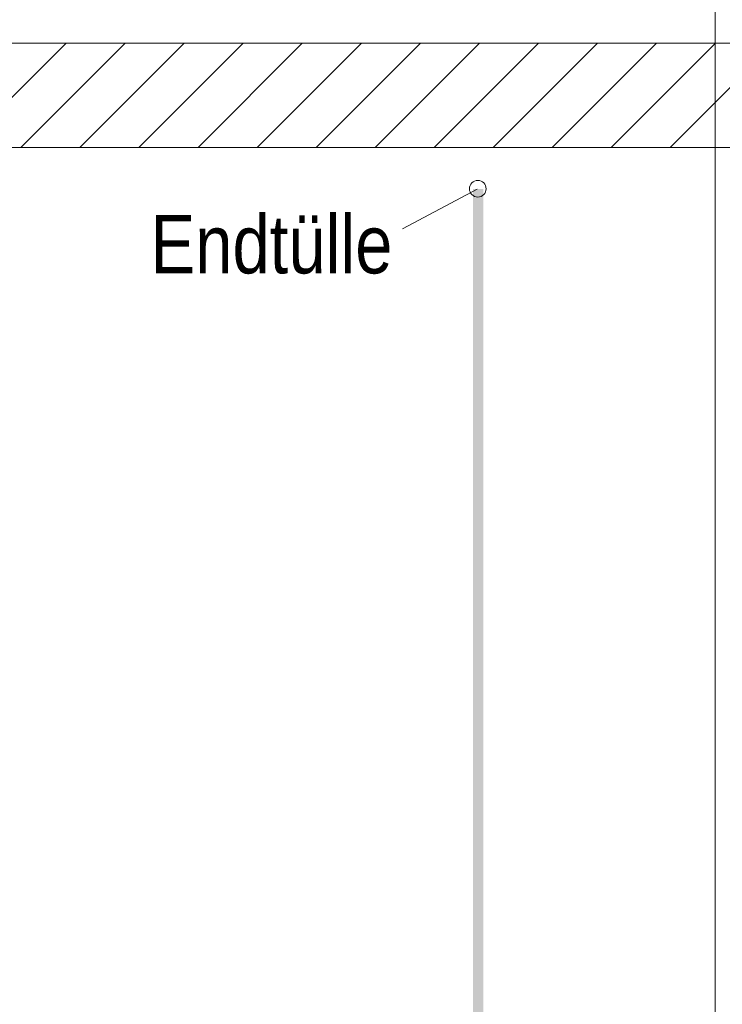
# Model space of a CAD drawing. Extents: x -620 to 300, y 62 to 1112.
# Tile 110 of 256: x 148 to 165, y 698 to 722. Entities that reach past the tile are written whole.
import ezdxf
from ezdxf.lldxf.tags import DXFTag

# ---------------------------------------------------------------- set-up
doc = ezdxf.new("R2010")
doc.units = 0
doc.layers.get('0').update_dxf_attribs({"lineweight": 13})
for name, color, linetype, lineweight, true_color in [('E_Betonbaudose', 1, 'Continuous', 13, 0xff0000), ('E_Detail_Beschriftung', 7, 'Continuous', 13, 0x009900), ('E_Detail_Wandschraffur', 7, 'Continuous', 5, 0xc0c0c0)]:
    doc.layers.add(name, color=color, linetype=linetype, lineweight=lineweight, true_color=true_color)
doc.layers.add('E_Detail_Linie_Text_Bem', color=7, linetype='Continuous', lineweight=13)
doc.styles.get("Standard").update_dxf_attribs({"font": 'ARIALN.TTF'})
tags = doc.linetypes.add('fein_strichliert', pattern=[4, 1, -2, 1]).pattern_tags.tags
tags[8:9] = [DXFTag(74, 4), DXFTag(75, 0), DXFTag(340, '0'), DXFTag(46, 0.0), DXFTag(50, 0.0), DXFTag(44, 0.0), DXFTag(45, 0.0)]
tags[6:7] = [DXFTag(74, 4), DXFTag(75, 0), DXFTag(340, '0'), DXFTag(46, 0.0), DXFTag(50, 0.0), DXFTag(44, 0.0), DXFTag(45, 0.0)]
tags[4:5] = [DXFTag(74, 4), DXFTag(75, 0), DXFTag(340, '0'), DXFTag(46, 0.0), DXFTag(50, 0.0), DXFTag(44, 0.0), DXFTag(45, 0.0)]
tags = doc.linetypes.add('fein_strichliert-A06G9SFU8I', pattern=[4, 1, -2, 1]).pattern_tags.tags
tags[8:9] = [DXFTag(74, 4), DXFTag(75, 0), DXFTag(340, '0'), DXFTag(46, 0.0), DXFTag(50, 0.0), DXFTag(44, 0.0), DXFTag(45, 0.0)]
tags[6:7] = [DXFTag(74, 4), DXFTag(75, 0), DXFTag(340, '0'), DXFTag(46, 0.0), DXFTag(50, 0.0), DXFTag(44, 0.0), DXFTag(45, 0.0)]
tags[4:5] = [DXFTag(74, 4), DXFTag(75, 0), DXFTag(340, '0'), DXFTag(46, 0.0), DXFTag(50, 0.0), DXFTag(44, 0.0), DXFTag(45, 0.0)]

# ---------------------------------------------------------------- blocks, each defined once
blk = doc.blocks.new('Referenz-A06G9SFX8I')
at = {"layer": 'E_Betonbaudose', "linetype": 'Continuous', "ltscale": 0.13}
blk.add_circle((159.27, 717.888), 0.2, dxfattribs=at)
at = {"layer": 'E_Detail_Linie_Text_Bem', "linetype": 'fein_strichliert-A06G9SFU8I', "ltscale": 0.65}
blk.add_line((164.956, 678.07), (164.956, 730.95), dxfattribs=at)
at = {"layer": 'E_Detail_Linie_Text_Bem', "linetype": 'Continuous', "ltscale": 0.13}
for p, q in [((173.847, 721.379), (122.52, 721.379)), ((122.52, 718.879), (171.347, 718.879)), ((132.912, 718.879), (173.847, 718.879))]:
    blk.add_line(p, q, dxfattribs=at)
at = {"layer": 'E_Detail_Linie_Text_Bem', "color": 0, "linetype": 'Continuous', "ltscale": 0.13}
blk.add_line((157.468, 716.926), (159.258, 717.879), dxfattribs=at)
at = {"layer": 'E_Detail_Linie_Text_Bem', "linetype": 'Continuous', "ltscale": 0.13}
blk.add_solid([(159.405, 717.879), (159.405, 683.879), (159.155, 717.878), (159.155, 683.879)], dxfattribs=at)
at = {"layer": 'E_Detail_Wandschraffur', "linetype": 'ByBlock', "ltscale": 0.13}
for p, q in [((146.909, 718.879), (149.409, 721.379)), ((149.737, 718.879), (152.237, 721.379)), ((152.566, 718.879), (155.066, 721.379)), ((155.394, 718.879), (157.894, 721.379)), ((158.223, 718.879), (160.723, 721.379)), ((161.051, 718.879), (163.551, 721.379)), ((163.879, 718.879), (166.379, 721.379))]:
    blk.add_line(p, q, dxfattribs=at)
at = {"layer": 'E_Detail_Wandschraffur', "linetype": 'fein_strichliert', "ltscale": 0.13}
for p, q in [((148.323, 718.879), (150.823, 721.379)), ((151.151, 718.879), (153.651, 721.379)), ((153.98, 718.879), (156.48, 721.379)), ((156.808, 718.879), (159.308, 721.379)), ((159.637, 718.879), (162.137, 721.379)), ((162.465, 718.879), (164.965, 721.379))]:
    blk.add_line(p, q, dxfattribs=at)
at = {"layer": 'E_Detail_Beschriftung', "linetype": 'Continuous', "ltscale": 0.13, "insert": (151.431, 717.258), "char_height": 1.4, "attachment_point": 1}
blk.add_mtext('{\\fArial Narrow;Endtülle}', dxfattribs=at)

msp = doc.modelspace()

# ---------------------------------------------------------------- block references
at = {"color": 8, "lineweight": 25, "ltscale": 0.25, "true_color": 0x808080}
msp.add_blockref('Referenz-A06G9SFX8I', (0, 0), dxfattribs=at)

doc.saveas('drawing.dxf')
